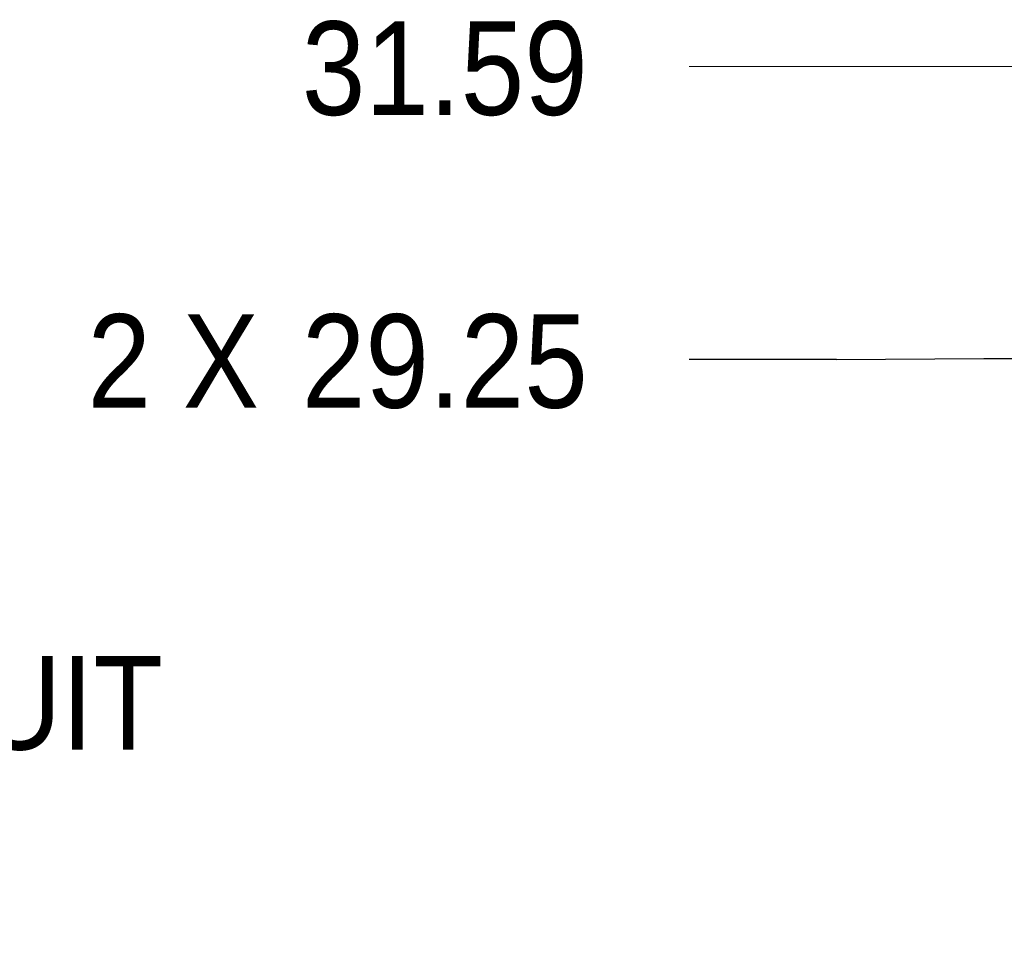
# Paper-space layout '2' of a CAD drawing. Header units: inches. Extents: x 1 to 109, y 1 to 85.
# Tile 39 of 70: x 37.65 to 44.23, y 57.53 to 63.77. Entities that reach past the tile are written whole.
import ezdxf

# ---------------------------------------------------------------- set-up
doc = ezdxf.new("R2010")
doc.units = ezdxf.units.IN
doc.header["$MEASUREMENT"] = 0
doc.layers.add('FORMAT', color=7, linetype='Continuous')
doc.styles.add('SLDTEXTSTYLE0', font='GOTHIC.TTF', dxfattribs={"width": 0.913})
doc.dimstyles.new('SLDDIMSTYLE1', dxfattribs={"dimtxt": 0.625, "dimasz": 0.65, "dimexe": 0, "dimexo": 0.0625, "dimgap": 0.15625, "dimtad": 0, "dimtih": 1, "dimtoh": 1, "dimlfac": 1.2, "dimrnd": 1e-09, "dimzin": 12, "dimdsep": 46, "dimtxsty": 'SLDTEXTSTYLE0', "dimblk1": 'NONE', "dimblk2": 'NONE', "dimsah": 1, "dimcen": 0.09, "dimadec": 0, "dimazin": 3, "dimtfac": 1, "dimtofl": 0, "dimtmove": 0, "dimatfit": 3, "dimldrblk": 'NONE', "dimfxl": 1, "dimfrac": 2, "dimtolj": 1, "dimtzin": 12, "dimarcsym": 0})

# ---------------------------------------------------------------- blocks, each defined once
blk = doc.blocks.new('_D_37')
at = {"layer": 'FORMAT', "color": 1, "ltscale": 5}
for p, q in [((43.1044, 61.5051), (42.1202, 61.5051)), ((43.1044, 61.5051), (44.0887, 61.5116)), ((44.0887, 61.5116), (45.5184, 61.5116))]:
    blk.add_line(p, q, dxfattribs=at)
at = {"layer": 'FORMAT', "color": 1, "ltscale": 5, "char_height": 0.625, "attachment_point": 1, "style": 'SLDTEXTSTYLE0'}
for s, insert in [('2 X ', (38.1028, 61.8073)), ('29.25', (39.5343, 61.8073))]:
    blk.add_mtext(s, dxfattribs=dict(at, insert=insert))
blk = doc.blocks.new('_NONE')
blk = doc.blocks.new('_D_38')
at = {"color": 1, "linetype": 'Continuous', "lineweight": 0, "ltscale": 5}
blk.add_line((46.9036, 63.4607), (42.1202, 63.4607), dxfattribs=at)
at = {"color": 1, "linetype": 'Continuous', "lineweight": 0, "ltscale": 5, "insert": (39.5343, 63.763), "char_height": 0.625, "attachment_point": 1, "style": 'SLDTEXTSTYLE0'}
blk.add_mtext('31.59', dxfattribs=at)

psp = doc.layouts.new('2')

# ---------------------------------------------------------------- texts
at = {"layer": 'FORMAT', "color": 1, "ltscale": 5, "insert": (32.8841, 59.5244), "char_height": 0.625, "attachment_point": 1, "style": 'SLDTEXTSTYLE0'}
psp.add_mtext('.75 IN CONDUIT', dxfattribs=at)

# ---------------------------------------------------------------- dimensions: what is measured, and where the dimension line sits
at = {"color": 1, "linetype": 'Continuous', "lineweight": 0, "ltscale": 5}
dim = psp.add_ordinate_dim(feature_location=(47.1536, 63.4607), offset=(-5.0334, 0), dtype=0, origin=(46.4551, 37.1368), dimstyle='SLDDIMSTYLE1', dxfattribs=at)
dim.commit()
dim.dimension.update_dxf_attribs({"geometry": '_D_38', "text_midpoint": (40.8272, 63.4607)})
at = {"layer": 'FORMAT', "color": 1, "ltscale": 5}
dim = psp.add_ordinate_dim(feature_location=(45.7684, 61.5116), offset=(-3.6482, -0.0065), dtype=0, origin=(46.4551, 37.1368), text='2 X <>', dimstyle='SLDDIMSTYLE1', dxfattribs=at)
dim.commit()
dim.dimension.update_dxf_attribs({"geometry": '_D_37', "text_midpoint": (40.1115, 61.5051)})

doc.saveas('drawing.dxf')
